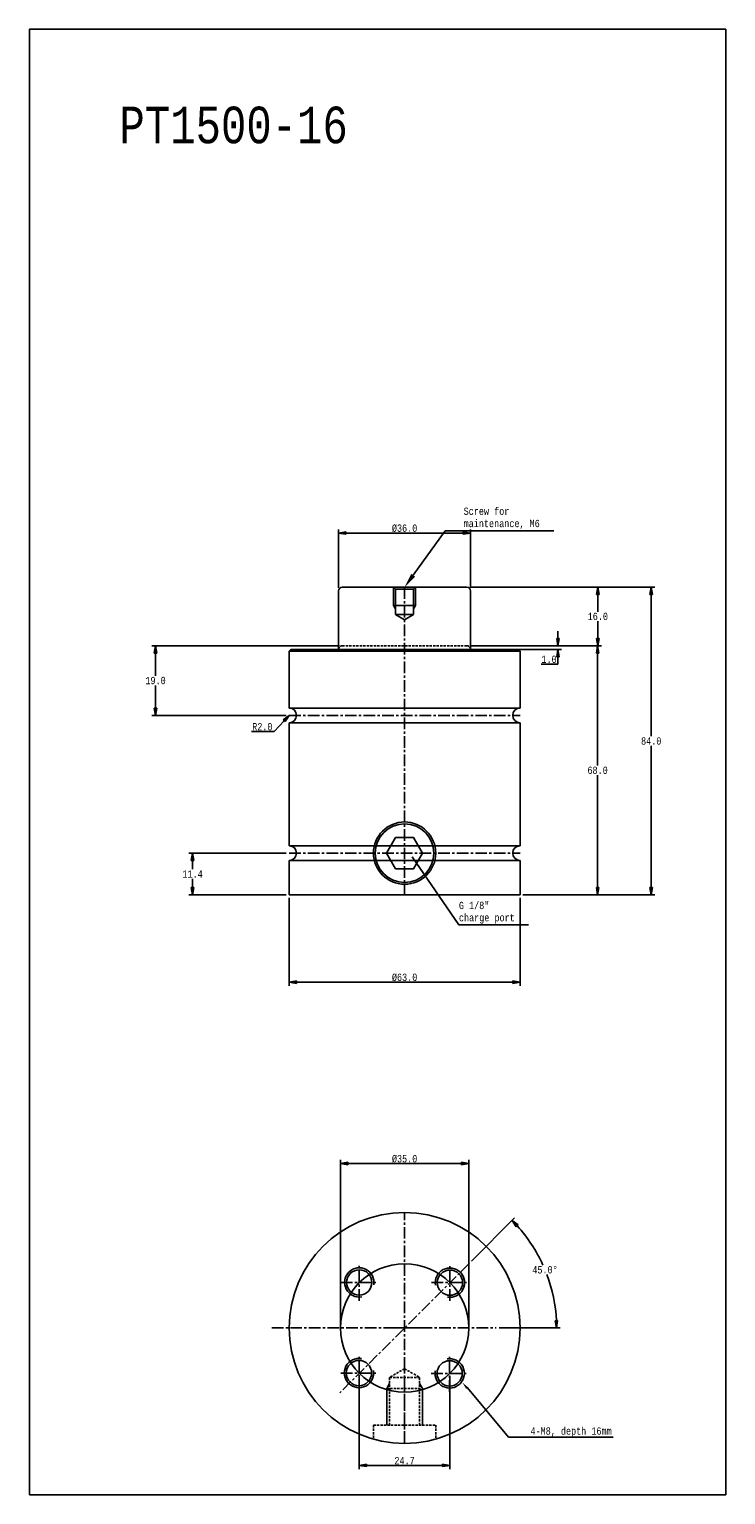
# Model space of a CAD drawing. Header units: millimetres. Extents: x 8290 to 8480, y 5933 to 6333.
import ezdxf
from ezdxf.enums import TextEntityAlignment as Align

# ---------------------------------------------------------------- set-up
doc = ezdxf.new("R2010")
doc.units = ezdxf.units.MM
doc.header["$LTSCALE"] = 0.1
doc.linetypes.add('CENTER', pattern=[50.8, 31.75, -6.35, 6.35, -6.35])
doc.linetypes.add('HIDDEN', pattern=[9.525, 6.35, -3.175])
doc.layers.get('0').update_dxf_attribs({"color": 3})
for name, color, linetype in [('center', 1, 'CENTER'), ('dim', 2, 'Continuous'), ('H', 2, 'HIDDEN'), ('hidden', 2, 'HIDDEN'), ('RD', 1, 'Continuous'), ('text', 4, 'Continuous')]:
    doc.layers.add(name, color=color, linetype=linetype)
doc.styles.add('ciwhs', font='monotxt.shx', dxfattribs={"width": 0.8, "bigfont": 'ciwhs.shx'})
doc.dimstyles.new('STANDARD1.0', dxfattribs={"dimtxt": 2, "dimasz": 2, "dimexe": 1, "dimexo": 0.8, "dimgap": 0.3, "dimtad": 1, "dimtih": 1, "dimtoh": 1, "dimdec": 1, "dimzin": 0, "dimdsep": 46, "dimtxsty": 'ciwhs', "dimblk1": 'CLOSED', "dimblk2": 'CLOSED', "dimsah": 1, "dimcen": 0, "dimclrd": 4, "dimclre": 4, "dimclrt": 10, "dimadec": 1, "dimazin": 0, "dimtfac": 1, "dimtdec": 1, "dimtofl": 0, "dimtmove": 0, "dimatfit": 0, "dimldrblk": 'CLOSED', "dimfxl": 0, "dimtolj": 1, "dimtzin": 0, "dimarcsym": 0})

# ---------------------------------------------------------------- blocks, each defined once
blk = doc.blocks.new('_CLOSED')
at = {"color": 0, "linetype": 'ByBlock'}
for p, q in [((-1, 0.17), (0, 0)), ((-1, 0.17), (-1, -0.17)), ((0, 0), (-1, -0.17)), ((0, 0), (-1, 0))]:
    blk.add_line(p, q, dxfattribs=at)
blk = doc.blocks.new('*D7')
at = {"color": 4, "lineweight": -2}
for p, q in [((8374.73, 6180.99), (8374.73, 6196.97)), ((8410.73, 6180.99), (8410.73, 6196.97)), ((8376.73, 6195.97), (8408.73, 6195.97))]:
    blk.add_line(p, q, dxfattribs=at)
at = {"layer": 'DefPoints', "color": 0}
for p in [(8410.73, 6195.97), (8374.73, 6180.19), (8410.73, 6180.19)]:
    blk.add_point(p, dxfattribs=at)
at = {"color": 4, "lineweight": -2, "xscale": 2, "yscale": 2, "zscale": 2, "rotation": 180}
blk.add_blockref('_CLOSED', (8374.73, 6195.97), dxfattribs=at)
at = {"color": 4, "lineweight": -2, "xscale": 2, "yscale": 2, "zscale": 2}
blk.add_blockref('_CLOSED', (8410.73, 6195.97), dxfattribs=at)
at = {"color": 10, "insert": (8392.73, 6197.27), "char_height": 2, "attachment_point": 5, "style": 'ciwhs'}
blk.add_mtext('\\A1;%%C36.0', dxfattribs=at)
blk = doc.blocks.new('*D8')
at = {"color": 4, "lineweight": -2}
for p, q in [((8410.53, 6181.19), (8446.45, 6181.19)), ((8445.45, 6179.19), (8445.45, 6174.49)), ((8445.45, 6167.19), (8445.45, 6171.89)), ((8410.53, 6165.19), (8446.45, 6165.19))]:
    blk.add_line(p, q, dxfattribs=at)
at = {"layer": 'DefPoints', "color": 0}
for p in [(8409.73, 6181.19), (8409.73, 6165.19), (8445.45, 6165.19)]:
    blk.add_point(p, dxfattribs=at)
at = {"color": 4, "lineweight": -2, "xscale": 2, "yscale": 2, "zscale": 2}
for p, rotation in [((8445.45, 6181.19), 90), ((8445.45, 6165.19), 270)]:
    blk.add_blockref('_CLOSED', p, dxfattribs=dict(at, rotation=rotation))
at = {"color": 10, "insert": (8445.45, 6173.19), "char_height": 2, "attachment_point": 5, "style": 'ciwhs'}
blk.add_mtext('\\A1;16.0', dxfattribs=at)
blk = doc.blocks.new('*D9')
at = {"color": 4, "lineweight": -2}
for p, q in [((8434.57, 6167.19), (8434.57, 6169.19)), ((8410.53, 6165.19), (8435.57, 6165.19)), ((8411.53, 6164.19), (8435.57, 6164.19)), ((8434.57, 6160.19), (8430.01, 6160.19)), ((8434.57, 6162.19), (8434.57, 6160.19))]:
    blk.add_line(p, q, dxfattribs=at)
at = {"layer": 'DefPoints', "color": 0}
for p in [(8409.73, 6165.19), (8410.73, 6164.19), (8434.57, 6164.19)]:
    blk.add_point(p, dxfattribs=at)
at = {"color": 4, "lineweight": -2, "xscale": 2, "yscale": 2, "zscale": 2}
for p, rotation in [((8434.57, 6165.19), 270), ((8434.57, 6164.19), 90)]:
    blk.add_blockref('_CLOSED', p, dxfattribs=dict(at, rotation=rotation))
at = {"color": 10, "insert": (8432.14, 6161.49), "char_height": 2, "attachment_point": 5, "style": 'ciwhs'}
blk.add_mtext('\\A1;1.0', dxfattribs=at)
blk = doc.blocks.new('*D10')
at = {"color": 4, "lineweight": -2}
for p, q in [((8360.43, 6108.59), (8333.88, 6108.59)), ((8334.88, 6106.59), (8334.88, 6104.19)), ((8334.88, 6099.19), (8334.88, 6101.59)), ((8360.43, 6097.19), (8333.88, 6097.19))]:
    blk.add_line(p, q, dxfattribs=at)
at = {"layer": 'DefPoints', "color": 0}
for p in [(8334.88, 6108.59), (8361.23, 6108.59), (8361.23, 6097.19)]:
    blk.add_point(p, dxfattribs=at)
at = {"color": 4, "lineweight": -2, "xscale": 2, "yscale": 2, "zscale": 2}
for p, rotation in [((8334.88, 6108.59), 90), ((8334.88, 6097.19), 270)]:
    blk.add_blockref('_CLOSED', p, dxfattribs=dict(at, rotation=rotation))
at = {"color": 10, "insert": (8334.88, 6102.89), "char_height": 2, "attachment_point": 5, "style": 'ciwhs'}
blk.add_mtext('\\A1;11.4', dxfattribs=at)
blk = doc.blocks.new('*D11')
at = {"color": 4, "lineweight": -2}
for p, q in [((8374.93, 6165.19), (8323.78, 6165.19)), ((8324.78, 6163.19), (8324.78, 6156.99)), ((8324.78, 6148.19), (8324.78, 6154.39)), ((8360.43, 6146.19), (8323.78, 6146.19))]:
    blk.add_line(p, q, dxfattribs=at)
at = {"layer": 'DefPoints', "color": 0}
for p in [(8375.73, 6165.19), (8324.78, 6146.19), (8361.23, 6146.19)]:
    blk.add_point(p, dxfattribs=at)
at = {"color": 4, "lineweight": -2, "xscale": 2, "yscale": 2, "zscale": 2}
for p, rotation in [((8324.78, 6165.19), 90), ((8324.78, 6146.19), 270)]:
    blk.add_blockref('_CLOSED', p, dxfattribs=dict(at, rotation=rotation))
at = {"color": 10, "insert": (8324.78, 6155.69), "char_height": 2, "attachment_point": 5, "style": 'ciwhs'}
blk.add_mtext('\\A1;19.0', dxfattribs=at)
blk = doc.blocks.new('*D12')
at = {"color": 4, "lineweight": -2}
for p, q in [((8361.23, 6096.39), (8361.23, 6072.37)), ((8424.23, 6096.39), (8424.23, 6072.37)), ((8363.23, 6073.37), (8422.23, 6073.37))]:
    blk.add_line(p, q, dxfattribs=at)
at = {"layer": 'DefPoints', "color": 0}
for p in [(8361.23, 6097.19), (8424.23, 6097.19), (8424.23, 6073.37)]:
    blk.add_point(p, dxfattribs=at)
at = {"color": 4, "lineweight": -2, "xscale": 2, "yscale": 2, "zscale": 2, "rotation": 180}
blk.add_blockref('_CLOSED', (8361.23, 6073.37), dxfattribs=at)
at = {"color": 4, "lineweight": -2, "xscale": 2, "yscale": 2, "zscale": 2}
blk.add_blockref('_CLOSED', (8424.23, 6073.37), dxfattribs=at)
at = {"color": 10, "insert": (8392.73, 6074.67), "char_height": 2, "attachment_point": 5, "style": 'ciwhs'}
blk.add_mtext('\\A1;%%C63.0', dxfattribs=at)
blk = doc.blocks.new('*D13')
at = {"color": 4, "lineweight": -2}
for p, q in [((8410.53, 6165.19), (8446.39, 6165.19)), ((8445.39, 6163.19), (8445.39, 6132.49)), ((8445.39, 6099.19), (8445.39, 6129.89)), ((8425.03, 6097.19), (8446.39, 6097.19))]:
    blk.add_line(p, q, dxfattribs=at)
at = {"layer": 'DefPoints', "color": 0}
for p in [(8409.73, 6165.19), (8424.23, 6097.19), (8445.39, 6097.19)]:
    blk.add_point(p, dxfattribs=at)
at = {"color": 4, "lineweight": -2, "xscale": 2, "yscale": 2, "zscale": 2}
for p, rotation in [((8445.39, 6165.19), 90), ((8445.39, 6097.19), 270)]:
    blk.add_blockref('_CLOSED', p, dxfattribs=dict(at, rotation=rotation))
at = {"color": 10, "insert": (8445.39, 6131.19), "char_height": 2, "attachment_point": 5, "style": 'ciwhs'}
blk.add_mtext('\\A1;68.0', dxfattribs=at)
blk = doc.blocks.new('*D14')
at = {"color": 4, "lineweight": -2}
for p, q in [((8410.53, 6181.19), (8461.02, 6181.19)), ((8460.02, 6179.19), (8460.02, 6140.49)), ((8460.02, 6099.19), (8460.02, 6137.89)), ((8425.03, 6097.19), (8461.02, 6097.19))]:
    blk.add_line(p, q, dxfattribs=at)
at = {"layer": 'DefPoints', "color": 0}
for p in [(8409.73, 6181.19), (8424.23, 6097.19), (8460.02, 6097.19)]:
    blk.add_point(p, dxfattribs=at)
at = {"color": 4, "lineweight": -2, "xscale": 2, "yscale": 2, "zscale": 2}
for p, rotation in [((8460.02, 6181.19), 90), ((8460.02, 6097.19), 270)]:
    blk.add_blockref('_CLOSED', p, dxfattribs=dict(at, rotation=rotation))
at = {"color": 10, "insert": (8460.02, 6139.19), "char_height": 2, "attachment_point": 5, "style": 'ciwhs'}
blk.add_mtext('\\A1;84.0', dxfattribs=at)
blk = doc.blocks.new('*D4')
at = {"color": 4, "lineweight": -2}
for p, q in [((8375.23, 5979.77), (8375.23, 6024.85)), ((8410.23, 5979.77), (8410.23, 6024.85)), ((8377.23, 6023.85), (8408.23, 6023.85))]:
    blk.add_line(p, q, dxfattribs=at)
at = {"layer": 'DefPoints', "color": 0}
for p in [(8410.23, 6023.85), (8375.23, 5978.97), (8410.23, 5978.97)]:
    blk.add_point(p, dxfattribs=at)
at = {"color": 4, "lineweight": -2, "xscale": 2, "yscale": 2, "zscale": 2, "rotation": 180}
blk.add_blockref('_CLOSED', (8375.23, 6023.85), dxfattribs=at)
at = {"color": 4, "lineweight": -2, "xscale": 2, "yscale": 2, "zscale": 2}
blk.add_blockref('_CLOSED', (8410.23, 6023.85), dxfattribs=at)
at = {"color": 10, "insert": (8392.73, 6025.15), "char_height": 2, "attachment_point": 5, "style": 'ciwhs'}
blk.add_mtext('\\A1;%%C35.0', dxfattribs=at)
blk = doc.blocks.new('ar2')
blk.add_solid([(1, 0.17), (1, -0.17), (0, 0)])
blk = doc.blocks.new('*U2')
blk.add_circle((0, 0), 3.45)
at = {"layer": 'dim'}
blk.add_arc((0, 0), 4, 260, 190, dxfattribs=at)
blk = doc.blocks.new('*U3')
at = {"color": 0, "linetype": 'ByBlock', "lineweight": -2}
for p, rotation in [((17911.24, 6008.39), 89.97260984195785), ((17911.16, 5983.65), 179.9452196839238), ((17935.91, 5983.56), 269.9178295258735)]:
    blk.add_blockref('*U2', p, dxfattribs=dict(at, rotation=rotation))
blk.add_blockref('*U2', (17935.99, 6008.32), dxfattribs=at)
blk = doc.blocks.new('*D5')
at = {"color": 4, "lineweight": -2}
for p, q in [((8410.97, 5997.21), (8422.76, 6009)), ((8418.53, 5978.97), (8435.2, 5978.97))]:
    blk.add_line(p, q, dxfattribs=at)
for start, end in [(24.4583, 42.2366), (2.7634, 20.5691)]:
    blk.add_arc((8392.73, 5978.97), 41.47, start, end, dxfattribs=at)
at = {"layer": 'DefPoints', "color": 0}
for p in [(8410.41, 5996.65), (8432.79, 5989.7), (8367.73, 5978.97), (8417.73, 5978.97), (8375.05, 5961.29)]:
    blk.add_point(p, dxfattribs=at)
at = {"color": 4, "lineweight": -2, "xscale": 2, "yscale": 2, "zscale": 2}
for p, rotation in [((8422.05, 6008.3), 133.6182883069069), ((8434.2, 5978.97), 271.3817116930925)]:
    blk.add_blockref('_CLOSED', p, dxfattribs=dict(at, rotation=rotation))
at = {"color": 10, "insert": (8431.04, 5994.84), "char_height": 2, "attachment_point": 5, "style": 'ciwhs'}
blk.add_mtext('\\A1;45.0°', dxfattribs=at)
blk = doc.blocks.new('*D6')
at = {"color": 4, "lineweight": -2}
for p, q in [((8380.36, 5965.8), (8380.36, 5940.46)), ((8405.09, 5965.78), (8405.09, 5940.46)), ((8382.36, 5941.46), (8403.09, 5941.46))]:
    blk.add_line(p, q, dxfattribs=at)
at = {"layer": 'DefPoints', "color": 0}
for p in [(8380.36, 5966.6), (8405.09, 5966.58), (8405.09, 5941.46)]:
    blk.add_point(p, dxfattribs=at)
at = {"color": 4, "lineweight": -2, "xscale": 2, "yscale": 2, "zscale": 2, "rotation": 180}
blk.add_blockref('_CLOSED', (8380.36, 5941.46), dxfattribs=at)
at = {"color": 4, "lineweight": -2, "xscale": 2, "yscale": 2, "zscale": 2}
blk.add_blockref('_CLOSED', (8405.09, 5941.46), dxfattribs=at)
at = {"color": 10, "insert": (8392.72, 5942.76), "char_height": 2, "attachment_point": 5, "style": 'ciwhs'}
blk.add_mtext('\\A1;24.7', dxfattribs=at)

msp = doc.modelspace()

# ---------------------------------------------------------------- linework, layer by layer
for p, q in [((8374.73, 6180.19), (8374.73, 6164.19)), ((8375.73, 6181.19), (8409.73, 6181.19)), ((8389.73, 6181.19), (8390.27, 6180.64)), ((8390.27, 6180.64), (8395.19, 6180.64)), ((8390.27, 6180.64), (8390.27, 6173.73)), ((8395.19, 6180.64), (8395.73, 6181.19)), ((8395.19, 6180.64), (8395.19, 6173.73)), ((8410.73, 6180.19), (8410.73, 6164.19)), ((8389.73, 6176.19), (8395.73, 6176.19)), ((8390.27, 6173.73), (8395.19, 6173.73)), ((8390.27, 6173.73), (8392.73, 6172.31)), ((8395.19, 6173.73), (8392.73, 6172.31)), ((8361.73, 6164.19), (8361.23, 6163.69)), ((8361.73, 6164.19), (8423.73, 6164.19)), ((8374.73, 6164.19), (8374.73, 6164.19)), ((8410.73, 6164.19), (8410.73, 6164.19)), ((8423.73, 6164.19), (8424.23, 6163.69)), ((8361.23, 6163.69), (8361.23, 6148.19)), ((8361.23, 6163.69), (8424.23, 6163.69)), ((8424.23, 6163.69), (8424.23, 6148.19)), ((8361.23, 6148.19), (8424.23, 6148.19)), ((8361.23, 6144.19), (8361.23, 6110.59)), ((8361.23, 6144.19), (8424.23, 6144.19)), ((8424.23, 6144.19), (8424.23, 6110.59)), ((8361.23, 6110.59), (8424.23, 6110.59)), ((8361.23, 6106.59), (8361.23, 6097.19)), ((8361.23, 6106.59), (8424.23, 6106.59)), ((8424.23, 6106.59), (8424.23, 6097.19)), ((8361.23, 6097.19), (8424.23, 6097.19))]:
    msp.add_line(p, q)
at = {"color": 4}
for p, q in [((8359.87, 6144.72), (8357.15, 6141.78)), ((8357.15, 6141.78), (8350.99, 6141.78))]:
    msp.add_line(p, q, dxfattribs=at)
for points in [[(8290.34, 5933.46), (8480.34, 5933.46), (8480.34, 6333.46), (8290.34, 6333.46)], [(8390.28, 6112.83), (8387.83, 6108.59), (8390.28, 6104.34), (8395.18, 6104.34), (8397.63, 6108.59), (8395.18, 6112.83)]]:
    msp.add_lwpolyline(points, close=True)
for centre, radius in [((8392.73, 6108.59), 8.5), ((8392.73, 6108.59), 8), ((8392.73, 5978.97), 31.5), ((8392.73, 5978.97), 17.5)]:
    msp.add_circle(centre, radius)
for centre, radius, start, end in [((8375.73, 6180.19), 1, 90, 180), ((8409.73, 6180.19), 1, 0, 90), ((8361.23, 6146.19), 2, 270, 90), ((8424.23, 6146.19), 2, 90, 270), ((8361.23, 6108.59), 2, 270, 90), ((8424.23, 6108.59), 2, 90, 270)]:
    msp.add_arc(centre, radius, start, end)
at = {"layer": 'center'}
for p, q in [((8392.73, 6181.19), (8392.73, 6097.19)), ((8392.73, 6176.19), (8395.73, 6176.19)), ((8361.23, 6146.19), (8424.23, 6146.19)), ((8361.23, 6108.59), (8424.23, 6108.59)), ((8392.73, 5947.47), (8392.73, 6010.47)), ((8410.41, 5996.65), (8375.05, 5961.29)), ((8380.36, 5986.41), (8380.36, 5996.41)), ((8405.1, 5986.35), (8405.1, 5996.35)), ((8375.36, 5991.41), (8385.36, 5991.41)), ((8400.1, 5991.35), (8410.1, 5991.35)), ((8356.48, 5978.97), (8417.73, 5978.97)), ((8387.73, 5978.97), (8397.73, 5978.97)), ((8380.36, 5961.6), (8380.36, 5971.6)), ((8392.73, 5969.84), (8392.73, 5947.47)), ((8405.02, 5961.58), (8405.02, 5971.58)), ((8375.36, 5966.6), (8385.36, 5966.6)), ((8400.02, 5966.58), (8410.02, 5966.58))]:
    msp.add_line(p, q, dxfattribs=at)
at = {"layer": 'dim'}
for p, q in [((8394.75, 6107.59), (8407.49, 6089.05)), ((8407.49, 6089.05), (8426.58, 6089.05)), ((8409.87, 5962.61), (8421.12, 5949.16)), ((8449.68, 5949.16), (8421.12, 5949.16))]:
    msp.add_line(p, q, dxfattribs=at)
msp.add_lwpolyline([(8395.08, 6184.42), (8403.84, 6196.53), (8433.43, 6196.53)], dxfattribs=at)
msp.add_solid([(8395.62, 6184.03), (8392.73, 6181.19), (8394.54, 6184.82)], dxfattribs=at)
at = {"layer": 'H'}
msp.add_line((8375.73, 6165.19), (8409.73, 6165.19), dxfattribs=at)
for centre, start, end in [((8375.73, 6164.19), 90, 180), ((8409.73, 6164.19), 0, 90)]:
    msp.add_arc(centre, 1, start, end, dxfattribs=at)
at = {"layer": 'hidden'}
for p, q in [((8392.73, 5967.84), (8388.63, 5965.47)), ((8388.63, 5965.47), (8388.63, 5952.47)), ((8388.63, 5965.47), (8396.83, 5965.47)), ((8392.73, 5967.84), (8396.83, 5965.47)), ((8396.83, 5965.47), (8396.83, 5952.47)), ((8387.88, 5962.47), (8397.58, 5962.47)), ((8384.23, 5952.47), (8384.23, 5948.64)), ((8384.23, 5952.47), (8401.23, 5952.47)), ((8401.23, 5952.47), (8401.23, 5948.64))]:
    msp.add_line(p, q, dxfattribs=at)
at = {"layer": 'RD'}
for p, q in [((8389.73, 6181.19), (8389.73, 6176.19)), ((8395.73, 6181.19), (8395.73, 6176.19)), ((8389.73, 6176.19), (8390.27, 6175.25)), ((8395.73, 6176.19), (8395.19, 6175.25)), ((8388.63, 5963.77), (8387.88, 5962.47)), ((8387.88, 5962.47), (8387.88, 5952.47)), ((8396.83, 5963.77), (8397.58, 5962.47)), ((8397.58, 5962.47), (8397.58, 5952.47))]:
    msp.add_line(p, q, dxfattribs=at)

# ---------------------------------------------------------------- block references
at = {"color": 4, "xscale": 2, "yscale": 2, "zscale": 2, "rotation": 47.225859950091}
msp.add_blockref('_CLOSED', (8361.23, 6146.19), dxfattribs=at)
msp.add_blockref('*U3', (-9530.88, -16.98))
at = {"layer": 'dim', "xscale": 1.999999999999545, "yscale": 1.999999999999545, "zscale": 1.999999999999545, "rotation": 310.4370653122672}
msp.add_blockref('ar2', (8408.5, 5964.07), dxfattribs=at)

# ---------------------------------------------------------------- texts
at = {"color": 4, "style": 'ciwhs', "width": 0.8}
for s, p in [('Screw for', (8408.84, 6200.91)), ('maintenance, M6', (8408.84, 6197.57))]:
    msp.add_text(s, height=2, dxfattribs=at).set_placement(p)
at = {"color": 10, "insert": (8353.92, 6143.08), "char_height": 2, "attachment_point": 5, "style": 'ciwhs'}
msp.add_mtext('\\A1;R2.0', dxfattribs=at)
at = {"layer": 'text', "style": 'ciwhs', "width": 0.8}
for s, height, p in [('PT1500-16', 10, (8377.24, 6302.36)), ('4-M8, depth 16mm', 2, (8449.23, 5949.84))]:
    msp.add_text(s, height=height, dxfattribs=at).set_placement(p, align=Align.RIGHT)
at = {"layer": 'text', "insert": (8407.55, 6095.31), "char_height": 2, "attachment_point": 1, "style": 'ciwhs'}
msp.add_mtext_dynamic_manual_height_columns('G 1/8"\\Pcharge port', width=25.0036, gutter_width=10, heights=[8.8], dxfattribs=at)

# ---------------------------------------------------------------- dimensions: what is measured, and where the dimension line sits
for base, p1, p2, picture, middle in [((8410.73, 6195.97), (8374.73, 6180.19), (8410.73, 6180.19), '*D7', (8392.73, 6197.27)), ((8424.23, 6073.37), (8361.23, 6097.19), (8424.23, 6097.19), '*D12', (8392.73, 6074.67)), ((8410.23, 6023.85), (8375.23, 5978.97), (8410.23, 5978.97), '*D4', (8392.73, 6025.15))]:
    dim = msp.add_linear_dim(base=base, p1=p1, p2=p2, text='%%C<>', dimstyle='STANDARD1.0')
    dim.commit()
    dim.dimension.update_dxf_attribs({"geometry": picture, "text_midpoint": middle})
for base, p1, p2, picture, middle in [((8445.45, 6165.19), (8409.73, 6181.19), (8409.73, 6165.19), '*D8', (8445.45, 6173.19)), ((8460.02, 6097.19), (8409.73, 6181.19), (8424.23, 6097.19), '*D14', (8460.02, 6139.19)), ((8434.57, 6164.19), (8409.73, 6165.19), (8410.73, 6164.19), '*D9', (8432.14, 6161.49)), ((8324.78, 6146.19), (8375.73, 6165.19), (8361.23, 6146.19), '*D11', (8324.78, 6155.69)), ((8445.39, 6097.19), (8409.73, 6165.19), (8424.23, 6097.19), '*D13', (8445.39, 6131.19)), ((8334.88, 6108.59), (8361.23, 6097.19), (8361.23, 6108.59), '*D10', (8334.88, 6102.89))]:
    dim = msp.add_linear_dim(base=base, p1=p1, p2=p2, angle=90, dimstyle='STANDARD1.0')
    dim.commit()
    dim.dimension.update_dxf_attribs({"geometry": picture, "text_midpoint": middle})
dim = msp.add_angular_dim_2l(base=(8432.79, 5989.7), line1=((8367.73, 5978.97), (8417.73, 5978.97)), line2=((8410.41, 5996.65), (8375.05, 5961.29)), dimstyle='STANDARD1.0')
dim.commit()
dim.dimension.update_dxf_attribs({"geometry": '*D5', "text_midpoint": (8431.04, 5994.84)})
dim = msp.add_linear_dim(base=(8405.09, 5941.46), p1=(8380.36, 5966.6), p2=(8405.09, 5966.58), dimstyle='STANDARD1.0')
dim.commit()
dim.dimension.update_dxf_attribs({"geometry": '*D6', "text_midpoint": (8392.72, 5942.76)})

doc.saveas('drawing.dxf')
